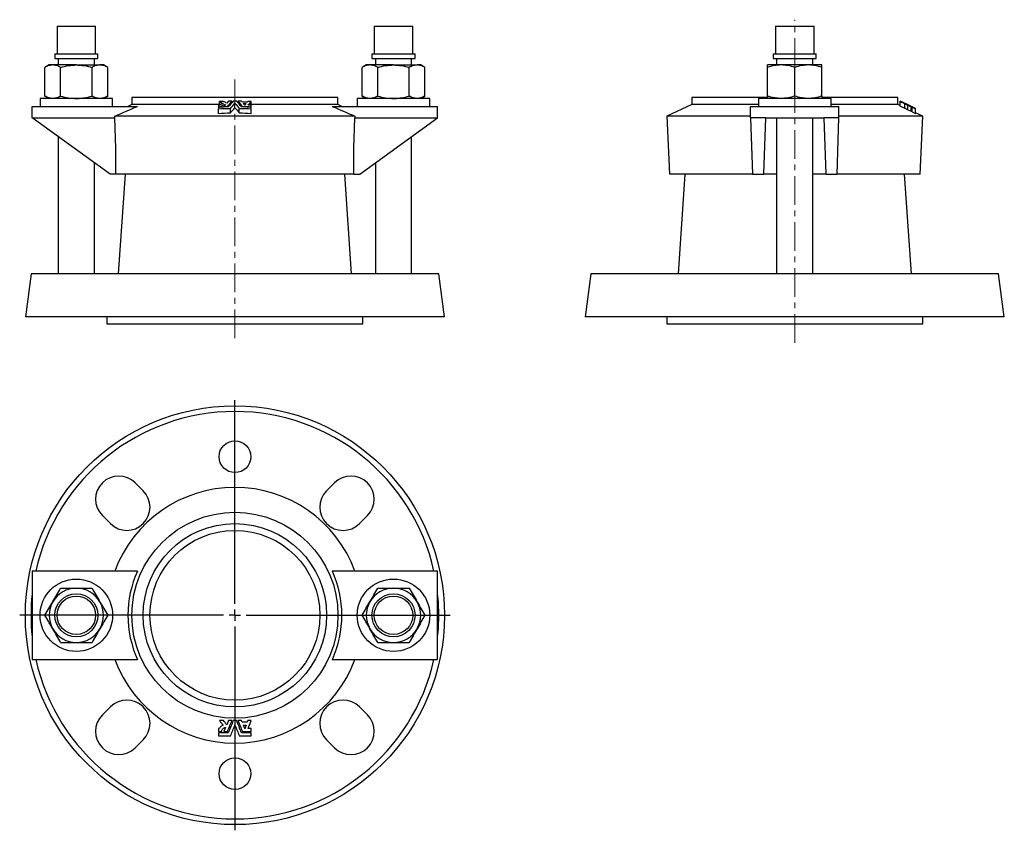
# Model space of a CAD drawing. Header units: millimetres. Extents: x 91 to 526, y 28 to 386.
import ezdxf

# ---------------------------------------------------------------- set-up
doc = ezdxf.new("R2010")
doc.units = ezdxf.units.MM
doc.linetypes.add('CENTERX2', pattern=[20.32, 12.7, -2.54, 2.54, -2.54])
doc.layers.add('FORMAT', color=7, linetype='Continuous')

# ---------------------------------------------------------------- blocks, each defined once
blk = doc.blocks.new('SW_CENTERMARKSYMBOL_0')
at = {"layer": 'FORMAT', "color": 0}
for p, q in [((0, 5), (0, 95)), ((-5, 0), (-95, 0)), ((0, 0), (-2.5, 0)), ((0, 0), (0, 2.5)), ((0, 0), (0, -2.5)), ((0, 0), (2.5, 0)), ((5, 0), (95, 0)), ((0, -5), (0, -95))]:
    blk.add_line(p, q, dxfattribs=at)

msp = doc.modelspace()

# ---------------------------------------------------------------- linework, layer by layer
at = {"color": 7, "linetype": 'Continuous', "lineweight": 25}
for p, q in [((107.61, 383.15), (107.61, 370.88)), ((107.61, 383.15), (124.61, 383.15)), ((124.61, 370.88), (124.61, 383.15)), ((247.61, 383.15), (247.61, 370.88)), ((247.61, 383.15), (264.61, 383.15)), ((264.61, 370.88), (264.61, 383.15)), ((424.74, 383.15), (424.74, 370.88)), ((424.74, 383.15), (441.74, 383.15)), ((441.74, 370.88), (441.74, 383.15)), ((106.58, 370.88), (106.58, 368.88)), ((106.58, 370.88), (125.63, 370.88)), ((125.63, 368.88), (125.63, 370.88)), ((246.58, 370.88), (246.58, 368.88)), ((246.58, 370.88), (265.63, 370.88)), ((265.63, 368.88), (265.63, 370.88)), ((423.71, 370.88), (423.71, 368.88)), ((423.71, 370.88), (442.76, 370.88)), ((442.76, 368.88), (442.76, 370.88)), ((104.11, 365.95), (102.25, 364.88)), ((105.71, 365.95), (104.11, 365.95)), ((116.11, 365.95), (105.71, 365.95)), ((106.58, 368.88), (125.63, 368.88)), ((108.11, 368.88), (108.11, 365.95)), ((116.11, 365.95), (126.5, 365.95)), ((124.11, 365.95), (124.11, 368.88)), ((128.11, 365.95), (126.5, 365.95)), ((129.96, 364.88), (128.11, 365.95)), ((244.11, 365.95), (242.25, 364.88)), ((245.71, 365.95), (244.11, 365.95)), ((256.11, 365.95), (245.71, 365.95)), ((246.58, 368.88), (265.63, 368.88)), ((248.11, 368.88), (248.11, 365.95)), ((256.11, 365.95), (266.5, 365.95)), ((264.11, 365.95), (264.11, 368.88)), ((268.11, 365.95), (266.5, 365.95)), ((269.96, 364.88), (268.11, 365.95)), ((427.24, 365.95), (421.24, 365.95)), ((423.71, 368.88), (442.76, 368.88)), ((425.24, 368.88), (425.24, 365.95)), ((439.24, 365.95), (427.24, 365.95)), ((445.24, 365.95), (439.24, 365.95)), ((441.24, 365.95), (441.24, 368.88)), ((102.25, 352.22), (102.25, 364.88)), ((109.18, 352.22), (109.18, 364.88)), ((123.03, 352.22), (123.03, 364.88)), ((129.96, 352.22), (129.96, 364.88)), ((242.25, 352.22), (242.25, 364.88)), ((249.18, 352.22), (249.18, 364.88)), ((263.03, 352.22), (263.03, 364.88)), ((269.96, 352.22), (269.96, 364.88)), ((421.24, 352.22), (421.24, 364.88)), ((433.24, 352.22), (433.24, 364.88)), ((445.24, 352.22), (445.24, 364.88)), ((102.25, 352.22), (104.11, 351.15)), ((128.11, 351.15), (129.96, 352.22)), ((242.25, 352.22), (244.11, 351.15)), ((268.11, 351.15), (269.96, 352.22)), ((100.11, 351.15), (100.11, 347.65)), ((132.11, 351.15), (100.11, 351.15)), ((132.11, 347.65), (132.11, 351.15)), ((140.61, 348.45), (138.89, 347.65)), ((140.61, 351.65), (140.61, 348.45)), ((186.11, 351.65), (140.61, 351.65)), ((179.25, 348.45), (140.61, 348.45)), ((179.32, 348.15), (178.91, 348.13)), ((178.91, 348.13), (178.91, 347.49)), ((179.25, 348.15), (179.25, 349.77)), ((182, 348.48), (181.27, 347.62)), ((183.26, 349.96), (182.48, 349.05)), ((184.8, 349.31), (184.8, 350)), ((231.61, 351.65), (186.11, 351.65)), ((186.11, 347.05), (186.11, 349.05)), ((187.42, 349.31), (187.42, 350)), ((189.79, 348.98), (190.48, 348.16)), ((191.78, 349.84), (191.49, 349.51)), ((193.31, 348.13), (193.31, 349.75)), ((231.61, 348.45), (193.31, 348.45)), ((193.31, 347.49), (193.31, 348.13)), ((231.61, 348.45), (231.61, 351.65)), ((233.32, 347.65), (231.61, 348.45)), ((240.11, 351.15), (240.11, 347.65)), ((272.11, 351.15), (240.11, 351.15)), ((272.11, 347.65), (272.11, 351.15)), ((387.74, 348.45), (376.77, 343.34)), ((387.74, 351.65), (387.74, 348.45)), ((421.24, 351.65), (387.74, 351.65)), ((417.24, 348.45), (387.74, 348.45)), ((417.24, 351.15), (417.24, 347.65)), ((433.24, 351.15), (417.24, 351.15)), ((449.24, 351.15), (433.24, 351.15)), ((478.74, 351.65), (445.24, 351.65)), ((449.24, 347.65), (449.24, 351.15)), ((478.74, 348.45), (449.24, 348.45)), ((478.74, 348.45), (478.74, 351.65)), ((479.7, 348), (478.74, 348.45)), ((481.75, 349.05), (479.7, 350)), ((479.7, 349.96), (481.62, 349.05)), ((479.7, 349.88), (479.7, 349.96)), ((479.7, 347.77), (479.7, 349.77)), ((481.87, 346.86), (481.87, 348.86)), ((482.8, 348.48), (484.58, 347.62)), ((483.21, 348.15), (483.21, 348.13)), ((483.21, 346.13), (483.21, 348.13)), ((483.21, 348.13), (484.58, 347.49)), ((96.61, 342.65), (96.61, 347.65)), ((96.61, 347.65), (143.11, 347.65)), ((178.91, 347.24), (178.91, 347.49)), ((178.91, 347.24), (178.91, 346.58)), ((178.91, 344.58), (178.91, 346.58)), ((180.28, 347.31), (180.28, 347.57)), ((181.27, 347.36), (181.27, 347.62)), ((182.81, 347.42), (182.81, 347.68)), ((184.15, 344.79), (184.15, 346.79)), ((188.06, 344.79), (188.06, 346.79)), ((189.41, 347.42), (189.41, 347.68)), ((193.31, 347.24), (193.31, 347.49)), ((193.31, 346.58), (193.31, 347.24)), ((193.31, 344.58), (193.31, 346.58)), ((229.11, 347.65), (275.61, 347.65)), ((275.61, 342.65), (275.61, 347.65)), ((413.74, 342.65), (413.74, 347.65)), ((413.74, 347.65), (452.74, 347.65)), ((452.74, 342.65), (452.74, 347.65)), ((483.21, 346.13), (484.58, 345.49)), ((484.58, 347.57), (484.58, 347.62)), ((484.58, 345.49), (484.58, 347.49)), ((484.58, 345.69), (485.13, 345.43)), ((485.13, 347.24), (486.55, 346.58)), ((485.13, 345.24), (485.13, 347.24)), ((485.13, 345.24), (486.55, 344.58)), ((486.55, 344.58), (486.55, 346.58)), ((489.71, 343.34), (486.55, 344.81)), ((96.61, 342.65), (133.14, 342.65)), ((131.02, 317.65), (96.61, 342.65)), ((133.14, 342.65), (133.11, 343.34)), ((239.1, 343.34), (133.11, 343.34)), ((133.61, 329.09), (133.14, 342.65)), ((238.61, 329.09), (239.07, 342.65)), ((239.1, 343.34), (239.07, 342.65)), ((239.07, 342.65), (275.61, 342.65)), ((241.2, 317.65), (275.61, 342.65)), ((376.77, 343.34), (377.89, 317.65)), ((413.74, 343.34), (376.77, 343.34)), ((420.4, 342.65), (413.74, 342.65)), ((413.74, 342.65), (414.57, 317.65)), ((419.57, 317.65), (420.4, 342.65)), ((420.4, 342.65), (446.08, 342.65)), ((425.24, 342.65), (425.24, 273.65)), ((441.24, 273.65), (441.24, 342.65)), ((452.74, 342.65), (446.08, 342.65)), ((446.08, 342.65), (446.91, 317.65)), ((451.91, 317.65), (452.74, 342.65)), ((489.71, 343.34), (452.74, 343.34)), ((488.59, 317.65), (489.71, 343.34)), ((108.11, 334.3), (108.11, 273.65)), ((264.11, 273.65), (264.11, 334.3)), ((133.61, 317.65), (133.61, 329.09)), ((238.61, 317.65), (238.61, 329.09)), ((124.11, 273.65), (124.11, 322.67)), ((248.11, 322.67), (248.11, 273.65)), ((133.61, 317.65), (131.02, 317.65)), ((238.61, 317.65), (133.61, 317.65)), ((137.61, 317.65), (134.61, 273.65)), ((237.61, 273.65), (234.61, 317.65)), ((238.61, 317.65), (241.2, 317.65)), ((414.57, 317.65), (377.89, 317.65)), ((384.74, 317.65), (381.74, 273.65)), ((414.57, 317.65), (419.57, 317.65)), ((425.24, 317.65), (419.57, 317.65)), ((446.91, 317.65), (441.24, 317.65)), ((446.91, 317.65), (451.91, 317.65)), ((488.59, 317.65), (451.91, 317.65)), ((484.74, 273.65), (481.74, 317.65)), ((96.11, 273.65), (93.61, 254.65)), ((276.11, 273.65), (96.11, 273.65)), ((278.61, 254.65), (276.11, 273.65)), ((343.24, 273.65), (340.74, 254.65)), ((523.24, 273.65), (343.24, 273.65)), ((525.74, 254.65), (523.24, 273.65)), ((278.61, 254.65), (93.61, 254.65)), ((129.61, 254.65), (129.61, 251.65)), ((242.61, 251.65), (242.61, 254.65)), ((525.74, 254.65), (340.74, 254.65)), ((376.74, 254.65), (376.74, 251.65)), ((489.74, 251.65), (489.74, 254.65)), ((129.61, 251.65), (242.61, 251.65)), ((376.74, 251.65), (433.24, 251.65)), ((433.24, 251.65), (489.74, 251.65)), ((145.62, 177.83), (142.09, 181.37)), ((230.12, 181.37), (226.59, 177.83)), ((127.59, 166.87), (131.13, 163.34)), ((241.08, 163.34), (244.62, 166.87)), ((96.61, 142.36), (96.61, 103.36)), ((143.11, 142.36), (96.61, 142.36)), ((275.61, 142.36), (229.11, 142.36)), ((275.61, 103.36), (275.61, 142.36)), ((96.61, 103.36), (143.11, 103.36)), ((229.11, 103.36), (275.61, 103.36)), ((131.13, 82.38), (127.59, 78.84)), ((244.62, 78.84), (241.08, 82.38)), ((183.26, 76.4), (182.48, 74.48)), ((189.79, 74.34), (190.48, 72.64)), ((191.78, 76.4), (191.49, 75.64)), ((178.91, 72.88), (178.91, 71.51)), ((179.32, 72.88), (178.91, 72.88)), ((178.91, 70.96), (178.91, 69.54)), ((182, 73.3), (181.27, 71.51)), ((193.31, 71.51), (193.31, 72.88)), ((193.31, 69.54), (193.31, 70.96)), ((142.09, 64.34), (145.62, 67.88)), ((226.59, 67.88), (230.12, 64.34))]:
    msp.add_line(p, q, dxfattribs=at)
for centre, radius in [((186.11, 122.86), 92.5), ((186.11, 192.86), 7), ((186.11, 122.86), 45.5), ((186.11, 122.86), 40.5), ((186.11, 122.86), 37.5), ((116.11, 122.86), 16), ((256.11, 122.86), 16), ((116.11, 122.86), 9.52), ((116.11, 122.86), 8.5), ((256.11, 122.86), 9.52), ((256.11, 122.86), 8.5), ((186.11, 52.86), 7)]:
    msp.add_circle(centre, radius, dxfattribs=at)
for centre, radius, start, end in [((186.11, 122.86), 90, 12.5133, 167.4867), ((134.84, 174.12), 10.25, 45, 225), ((237.37, 174.12), 10.25, 315, 135), ((186.11, 122.86), 56.47, 20.2006, 159.7994), ((138.38, 170.59), 10.25, 225, 45), ((233.84, 170.59), 10.25, 135, 315), ((186.11, 122.86), 47.22, 155.6066, 204.3934), ((186.11, 122.86), 47.22, 335.6066, 24.3934), ((116.11, 122.86), 12, 90, 150), ((116.11, 122.86), 12, 30, 90), ((256.11, 122.86), 12, 90, 150), ((256.11, 122.86), 12, 30, 90), ((186.11, 122.86), 90, 173.9577, 186.0423), ((186.11, 122.86), 90, 0, 6.0423), ((116.11, 122.86), 12, 150, 210), ((116.11, 122.86), 12, 330, 30), ((256.11, 122.86), 12, 150, 210), ((256.11, 122.86), 12, 330, 30), ((186.11, 122.86), 90, 353.9577, 0), ((116.11, 122.86), 12, 210, 270), ((116.11, 122.86), 12, 270, 330), ((256.11, 122.86), 12, 210, 270), ((256.11, 122.86), 12, 270, 330), ((186.11, 122.86), 90, 192.5133, 347.4867), ((186.11, 122.86), 56.47, 200.2006, 339.7994), ((138.38, 75.13), 10.25, 315, 135), ((233.84, 75.13), 10.25, 45, 225), ((134.84, 71.59), 10.25, 135, 315), ((237.37, 71.59), 10.25, 225, 45)]:
    msp.add_arc(centre, radius, start, end, dxfattribs=at)
for points, knots in [([(105.71, 365.95), (105.42, 365.95), (105.12, 365.93), (104.54, 365.83), (104.25, 365.76), (103.39, 365.48), (102.82, 365.21), (102.25, 364.88)], [0, 0, 0, 0, 0.25, 0.25, 0.5, 0.5, 1, 1, 1, 1]), ([(109.18, 364.88), (108.61, 365.21), (108.04, 365.48), (106.89, 365.85), (106.3, 365.95), (105.71, 365.95)], [0, 0, 0, 0, 0.5, 0.5, 1, 1, 1, 1]), ([(109.18, 364.88), (110.31, 365.2), (111.46, 365.48), (113.77, 365.85), (114.94, 365.95), (116.11, 365.95)], [0, 0, 0, 0, 0.5, 0.5, 1, 1, 1, 1]), ([(116.11, 365.95), (116.69, 365.95), (117.28, 365.93), (118.46, 365.83), (119.04, 365.75), (120.78, 365.47), (121.91, 365.2), (123.03, 364.88)], [0, 0, 0, 0, 0.25, 0.25, 0.5, 0.5, 1, 1, 1, 1]), ([(126.5, 365.95), (126.2, 365.95), (125.91, 365.93), (125.33, 365.83), (125.04, 365.76), (124.17, 365.48), (123.6, 365.21), (123.03, 364.88)], [0, 0, 0, 0, 0.25, 0.25, 0.5, 0.5, 1, 1, 1, 1]), ([(129.96, 364.88), (129.4, 365.21), (128.83, 365.48), (127.67, 365.85), (127.09, 365.95), (126.5, 365.95)], [0, 0, 0, 0, 0.5, 0.5, 1, 1, 1, 1]), ([(245.71, 365.95), (245.42, 365.95), (245.12, 365.93), (244.54, 365.83), (244.25, 365.76), (243.39, 365.48), (242.82, 365.21), (242.25, 364.88)], [0, 0, 0, 0, 0.25, 0.25, 0.5, 0.5, 1, 1, 1, 1]), ([(249.18, 364.88), (248.61, 365.21), (248.04, 365.48), (246.89, 365.85), (246.3, 365.95), (245.71, 365.95)], [0, 0, 0, 0, 0.5, 0.5, 1, 1, 1, 1]), ([(249.18, 364.88), (250.31, 365.2), (251.46, 365.48), (253.77, 365.85), (254.94, 365.95), (256.11, 365.95)], [0, 0, 0, 0, 0.5, 0.5, 1, 1, 1, 1]), ([(256.11, 365.95), (256.69, 365.95), (257.28, 365.93), (258.46, 365.83), (259.04, 365.75), (260.78, 365.47), (261.91, 365.2), (263.03, 364.88)], [0, 0, 0, 0, 0.25, 0.25, 0.5, 0.5, 1, 1, 1, 1]), ([(266.5, 365.95), (266.2, 365.95), (265.91, 365.93), (265.33, 365.83), (265.04, 365.76), (264.17, 365.48), (263.6, 365.21), (263.03, 364.88)], [0, 0, 0, 0, 0.25, 0.25, 0.5, 0.5, 1, 1, 1, 1]), ([(269.96, 364.88), (269.4, 365.21), (268.83, 365.48), (267.67, 365.85), (267.09, 365.95), (266.5, 365.95)], [0, 0, 0, 0, 0.5, 0.5, 1, 1, 1, 1]), ([(427.24, 365.95), (426.73, 365.95), (426.22, 365.93), (425.21, 365.83), (424.7, 365.76), (423.21, 365.48), (422.22, 365.21), (421.24, 364.88)], [0, 0, 0, 0, 0.25, 0.25, 0.5, 0.5, 1, 1, 1, 1]), ([(421.24, 364.88), (421.24, 365.2), (421.24, 365.48), (421.24, 365.85), (421.24, 365.95), (421.24, 365.95)], [0, 0, 0, 0, 0.5, 0.5, 1, 1, 1, 1]), ([(433.24, 364.88), (432.26, 365.21), (431.27, 365.48), (429.27, 365.85), (428.26, 365.95), (427.24, 365.95)], [0, 0, 0, 0, 0.5, 0.5, 1, 1, 1, 1]), ([(439.24, 365.95), (438.73, 365.95), (438.22, 365.93), (437.21, 365.83), (436.7, 365.76), (435.21, 365.48), (434.22, 365.21), (433.24, 364.88)], [0, 0, 0, 0, 0.25, 0.25, 0.5, 0.5, 1, 1, 1, 1]), ([(445.24, 364.88), (444.26, 365.21), (443.27, 365.48), (441.27, 365.85), (440.26, 365.95), (439.24, 365.95)], [0, 0, 0, 0, 0.5, 0.5, 1, 1, 1, 1]), ([(445.24, 364.88), (445.24, 365.2), (445.24, 365.48), (445.24, 365.85), (445.24, 365.95), (445.24, 365.95)], [0, 0, 0, 0, 0.5, 0.5, 1, 1, 1, 1]), ([(105.71, 351.15), (105.42, 351.15), (105.12, 351.18), (104.54, 351.27), (104.25, 351.35), (103.39, 351.63), (102.82, 351.9), (102.25, 352.22)], [0, 0, 0, 0, 0.25, 0.25, 0.5, 0.5, 1, 1, 1, 1]), ([(109.18, 352.22), (108.61, 351.9), (108.04, 351.63), (106.89, 351.25), (106.3, 351.15), (105.71, 351.15)], [0, 0, 0, 0, 0.5, 0.5, 1, 1, 1, 1]), ([(109.18, 352.22), (110.31, 351.9), (111.46, 351.63), (113.77, 351.25), (114.94, 351.15), (116.11, 351.15)], [0, 0, 0, 0, 0.5, 0.5, 1, 1, 1, 1]), ([(116.11, 351.15), (116.69, 351.15), (117.28, 351.18), (118.46, 351.28), (119.04, 351.35), (120.78, 351.63), (121.91, 351.9), (123.03, 352.22)], [0, 0, 0, 0, 0.25, 0.25, 0.5, 0.5, 1, 1, 1, 1]), ([(126.5, 351.15), (126.2, 351.15), (125.91, 351.18), (125.33, 351.27), (125.04, 351.35), (124.17, 351.63), (123.6, 351.9), (123.03, 352.22)], [0, 0, 0, 0, 0.25, 0.25, 0.5, 0.5, 1, 1, 1, 1]), ([(129.96, 352.22), (129.4, 351.9), (128.83, 351.63), (127.67, 351.25), (127.09, 351.15), (126.5, 351.15)], [0, 0, 0, 0, 0.5, 0.5, 1, 1, 1, 1]), ([(245.71, 351.15), (245.42, 351.15), (245.12, 351.18), (244.54, 351.27), (244.25, 351.35), (243.39, 351.63), (242.82, 351.9), (242.25, 352.22)], [0, 0, 0, 0, 0.25, 0.25, 0.5, 0.5, 1, 1, 1, 1]), ([(249.18, 352.22), (248.61, 351.9), (248.04, 351.63), (246.89, 351.25), (246.3, 351.15), (245.71, 351.15)], [0, 0, 0, 0, 0.5, 0.5, 1, 1, 1, 1]), ([(249.18, 352.22), (250.31, 351.9), (251.46, 351.63), (253.77, 351.25), (254.94, 351.15), (256.11, 351.15)], [0, 0, 0, 0, 0.5, 0.5, 1, 1, 1, 1]), ([(256.11, 351.15), (256.69, 351.15), (257.28, 351.18), (258.46, 351.28), (259.04, 351.35), (260.78, 351.63), (261.91, 351.9), (263.03, 352.22)], [0, 0, 0, 0, 0.25, 0.25, 0.5, 0.5, 1, 1, 1, 1]), ([(266.5, 351.15), (266.2, 351.15), (265.91, 351.18), (265.33, 351.27), (265.04, 351.35), (264.17, 351.63), (263.6, 351.9), (263.03, 352.22)], [0, 0, 0, 0, 0.25, 0.25, 0.5, 0.5, 1, 1, 1, 1]), ([(269.96, 352.22), (269.4, 351.9), (268.83, 351.63), (267.67, 351.25), (267.09, 351.15), (266.5, 351.15)], [0, 0, 0, 0, 0.5, 0.5, 1, 1, 1, 1]), ([(427.24, 351.15), (426.73, 351.15), (426.22, 351.18), (425.21, 351.27), (424.7, 351.35), (423.21, 351.63), (422.22, 351.9), (421.24, 352.22)], [0, 0, 0, 0, 0.25, 0.25, 0.5, 0.5, 1, 1, 1, 1]), ([(421.24, 352.22), (421.24, 351.9), (421.24, 351.63), (421.24, 351.25), (421.24, 351.15), (421.24, 351.15)], [0, 0, 0, 0, 0.5, 0.5, 1, 1, 1, 1]), ([(433.24, 352.22), (432.26, 351.9), (431.27, 351.63), (429.27, 351.25), (428.26, 351.15), (427.24, 351.15)], [0, 0, 0, 0, 0.5, 0.5, 1, 1, 1, 1]), ([(439.24, 351.15), (438.73, 351.15), (438.22, 351.18), (437.21, 351.27), (436.7, 351.35), (435.21, 351.63), (434.22, 351.9), (433.24, 352.22)], [0, 0, 0, 0, 0.25, 0.25, 0.5, 0.5, 1, 1, 1, 1]), ([(445.24, 352.22), (444.26, 351.9), (443.27, 351.63), (441.27, 351.25), (440.26, 351.15), (439.24, 351.15)], [0, 0, 0, 0, 0.5, 0.5, 1, 1, 1, 1]), ([(445.24, 352.22), (445.24, 351.9), (445.24, 351.63), (445.24, 351.25), (445.24, 351.15), (445.24, 351.15)], [0, 0, 0, 0, 0.5, 0.5, 1, 1, 1, 1]), ([(180.89, 348.86), (180.7, 348.83), (180.53, 348.8), (180.2, 348.7), (180.05, 348.64), (179.78, 348.52), (179.66, 348.45), (179.46, 348.31), (179.38, 348.23), (179.32, 348.15)], [0, 0, 0, 0, 0.25, 0.25, 0.5, 0.5, 0.75, 0.75, 1, 1, 1, 1]), ([(180.28, 347.57), (180.28, 347.68), (180.32, 347.78), (180.48, 347.98), (180.59, 348.07), (180.9, 348.24), (181.09, 348.31), (181.41, 348.4), (181.52, 348.42), (181.75, 348.46), (181.87, 348.47), (182, 348.48)], [0, 0, 0, 0, 0.25, 0.25, 0.5, 0.5, 0.75, 0.75, 0.875, 0.875, 1, 1, 1, 1]), ([(184.8, 350), (184.54, 349.99), (184.03, 349.98), (183.52, 349.97), (183.26, 349.96)], [0, 0, 0, 0, 0.499898, 1, 1, 1, 1]), ([(188.95, 349.96), (188.7, 349.97), (188.18, 349.98), (187.67, 349.99), (187.42, 350)], [0, 0, 0, 0, 0.500102, 1, 1, 1, 1]), ([(189.79, 348.98), (190.01, 348.97), (190.46, 348.96), (190.91, 348.93), (191.14, 348.92)], [0, 0, 0, 0, 0.499623, 1, 1, 1, 1]), ([(191.14, 348.92), (191.03, 348.8), (190.81, 348.54), (190.59, 348.29), (190.48, 348.16)], [0, 0, 0, 0, 0.495724, 1, 1, 1, 1]), ([(193.31, 349.75), (193.05, 349.76), (192.54, 349.8), (192.04, 349.83), (191.78, 349.84)], [0, 0, 0, 0, 0.500318, 1, 1, 1, 1]), ([(191.96, 348.21), (192.18, 348.46), (192.63, 348.98), (193.08, 349.49), (193.31, 349.75)], [0, 0, 0, 0, 0.5, 1, 1, 1, 1]), ([(193.31, 348.13), (193.08, 348.14), (192.63, 348.17), (192.18, 348.19), (191.96, 348.21)], [0, 0, 0, 0, 0.5002463, 1, 1, 1, 1]), ([(479.7, 350), (479.7, 349.99), (479.7, 349.98), (479.7, 349.97), (479.7, 349.96)], [0, 0, 0, 0, 0.499898, 1, 1, 1, 1]), ([(479.7, 347.77), (480.06, 347.62), (480.78, 347.32), (481.5, 347.02), (481.87, 346.86)], [0, 0, 0, 0, 0.4944341, 1, 1, 1, 1]), ([(481.87, 348.86), (481.91, 348.83), (481.97, 348.8), (482.14, 348.7), (482.24, 348.64), (482.48, 348.52), (482.61, 348.45), (482.9, 348.31), (483.05, 348.23), (483.21, 348.15)], [0, 0, 0, 0, 0.25, 0.25, 0.5, 0.5, 0.75, 0.75, 1, 1, 1, 1]), ([(484.58, 347.57), (484.36, 347.68), (484.15, 347.78), (483.73, 347.98), (483.54, 348.07), (483.21, 348.24), (483.07, 348.31), (482.92, 348.4), (482.88, 348.42), (482.82, 348.46), (482.81, 348.47), (482.8, 348.48)], [0, 0, 0, 0, 0.25, 0.25, 0.5, 0.5, 0.75, 0.75, 0.875, 0.875, 1, 1, 1, 1]), ([(178.91, 347.49), (179.14, 347.51), (179.59, 347.54), (180.05, 347.56), (180.28, 347.57)], [0, 0, 0, 0, 0.500237, 1, 1, 1, 1]), ([(181.27, 347.62), (181.53, 347.63), (182.04, 347.65), (182.55, 347.67), (182.81, 347.68)], [0, 0, 0, 0, 0.500164, 1, 1, 1, 1]), ([(481.87, 346.86), (481.91, 346.83), (481.97, 346.8), (482.14, 346.7), (482.24, 346.64), (482.48, 346.52), (482.61, 346.45), (482.9, 346.31), (483.05, 346.23), (483.21, 346.15)], [0, 0, 0, 0, 0.25, 0.25, 0.5, 0.5, 0.75, 0.75, 1, 1, 1, 1]), ([(484.58, 347.62), (484.58, 347.63), (484.58, 347.65), (484.58, 347.67), (484.58, 347.68)], [0, 0, 0, 0, 0.500164, 1, 1, 1, 1]), ([(484.58, 347.49), (484.58, 347.51), (484.58, 347.54), (484.58, 347.56), (484.58, 347.57)], [0, 0, 0, 0, 0.500237, 1, 1, 1, 1]), ([(105.71, 128.86), (106.01, 129.37), (106.3, 129.88), (106.89, 130.89), (107.18, 131.39), (108.04, 132.89), (108.61, 133.88), (109.18, 134.86)], [0, 0, 0, 0, 0.25, 0.25, 0.5, 0.5, 1, 1, 1, 1]), ([(109.18, 134.86), (110.31, 134.86), (111.46, 134.86), (113.77, 134.86), (114.94, 134.86), (116.11, 134.86)], [0, 0, 0, 0, 0.5, 0.5, 1, 1, 1, 1]), ([(116.11, 134.86), (116.69, 134.86), (117.28, 134.86), (118.46, 134.86), (119.04, 134.86), (120.78, 134.86), (121.91, 134.86), (123.03, 134.86)], [0, 0, 0, 0, 0.25, 0.25, 0.5, 0.5, 1, 1, 1, 1]), ([(123.03, 134.86), (123.6, 133.88), (124.17, 132.89), (125.33, 130.89), (125.91, 129.88), (126.5, 128.86)], [0, 0, 0, 0, 0.5, 0.5, 1, 1, 1, 1]), ([(245.71, 128.86), (246.01, 129.37), (246.3, 129.88), (246.89, 130.89), (247.18, 131.39), (248.04, 132.89), (248.61, 133.88), (249.18, 134.86)], [0, 0, 0, 0, 0.25, 0.25, 0.5, 0.5, 1, 1, 1, 1]), ([(249.18, 134.86), (250.31, 134.86), (251.46, 134.86), (253.77, 134.86), (254.94, 134.86), (256.11, 134.86)], [0, 0, 0, 0, 0.5, 0.5, 1, 1, 1, 1]), ([(256.11, 134.86), (256.69, 134.86), (257.28, 134.86), (258.46, 134.86), (259.04, 134.86), (260.78, 134.86), (261.91, 134.86), (263.03, 134.86)], [0, 0, 0, 0, 0.25, 0.25, 0.5, 0.5, 1, 1, 1, 1]), ([(263.03, 134.86), (263.6, 133.88), (264.17, 132.89), (265.33, 130.89), (265.91, 129.88), (266.5, 128.86)], [0, 0, 0, 0, 0.5, 0.5, 1, 1, 1, 1]), ([(102.25, 122.86), (102.82, 123.84), (103.39, 124.83), (104.54, 126.83), (105.12, 127.84), (105.71, 128.86)], [0, 0, 0, 0, 0.5, 0.5, 1, 1, 1, 1]), ([(126.5, 128.86), (126.79, 128.35), (127.09, 127.84), (127.67, 126.82), (127.96, 126.32), (128.83, 124.82), (129.4, 123.84), (129.96, 122.86)], [0, 0, 0, 0, 0.25, 0.25, 0.5, 0.5, 1, 1, 1, 1]), ([(242.25, 122.86), (242.82, 123.84), (243.39, 124.83), (244.54, 126.83), (245.12, 127.84), (245.71, 128.86)], [0, 0, 0, 0, 0.5, 0.5, 1, 1, 1, 1]), ([(266.5, 128.86), (266.79, 128.35), (267.09, 127.84), (267.67, 126.82), (267.96, 126.32), (268.83, 124.82), (269.4, 123.84), (269.96, 122.86)], [0, 0, 0, 0, 0.25, 0.25, 0.5, 0.5, 1, 1, 1, 1]), ([(105.71, 116.86), (105.42, 117.37), (105.12, 117.88), (104.54, 118.89), (104.25, 119.39), (103.39, 120.89), (102.82, 121.88), (102.25, 122.86)], [0, 0, 0, 0, 0.25, 0.25, 0.5, 0.5, 1, 1, 1, 1]), ([(129.96, 122.86), (129.4, 121.88), (128.83, 120.89), (127.67, 118.89), (127.09, 117.88), (126.5, 116.86)], [0, 0, 0, 0, 0.5, 0.5, 1, 1, 1, 1]), ([(245.71, 116.86), (245.42, 117.37), (245.12, 117.88), (244.54, 118.89), (244.25, 119.39), (243.39, 120.89), (242.82, 121.88), (242.25, 122.86)], [0, 0, 0, 0, 0.25, 0.25, 0.5, 0.5, 1, 1, 1, 1]), ([(269.96, 122.86), (269.4, 121.88), (268.83, 120.89), (267.67, 118.89), (267.09, 117.88), (266.5, 116.86)], [0, 0, 0, 0, 0.5, 0.5, 1, 1, 1, 1]), ([(109.18, 110.86), (108.61, 111.84), (108.04, 112.83), (106.89, 114.83), (106.3, 115.84), (105.71, 116.86)], [0, 0, 0, 0, 0.5, 0.5, 1, 1, 1, 1]), ([(126.5, 116.86), (126.2, 116.35), (125.91, 115.84), (125.33, 114.82), (125.04, 114.32), (124.17, 112.82), (123.6, 111.84), (123.03, 110.86)], [0, 0, 0, 0, 0.25, 0.25, 0.5, 0.5, 1, 1, 1, 1]), ([(249.18, 110.86), (248.61, 111.84), (248.04, 112.83), (246.89, 114.83), (246.3, 115.84), (245.71, 116.86)], [0, 0, 0, 0, 0.5, 0.5, 1, 1, 1, 1]), ([(266.5, 116.86), (266.2, 116.35), (265.91, 115.84), (265.33, 114.82), (265.04, 114.32), (264.17, 112.82), (263.6, 111.84), (263.03, 110.86)], [0, 0, 0, 0, 0.25, 0.25, 0.5, 0.5, 1, 1, 1, 1]), ([(109.18, 110.86), (110.31, 110.86), (111.46, 110.86), (113.77, 110.86), (114.94, 110.86), (116.11, 110.86)], [0, 0, 0, 0, 0.5, 0.5, 1, 1, 1, 1]), ([(116.11, 110.86), (116.69, 110.86), (117.28, 110.86), (118.46, 110.86), (119.04, 110.86), (120.78, 110.86), (121.91, 110.86), (123.03, 110.86)], [0, 0, 0, 0, 0.25, 0.25, 0.5, 0.5, 1, 1, 1, 1]), ([(249.18, 110.86), (250.31, 110.86), (251.46, 110.86), (253.77, 110.86), (254.94, 110.86), (256.11, 110.86)], [0, 0, 0, 0, 0.5, 0.5, 1, 1, 1, 1]), ([(256.11, 110.86), (256.69, 110.86), (257.28, 110.86), (258.46, 110.86), (259.04, 110.86), (260.78, 110.86), (261.91, 110.86), (263.03, 110.86)], [0, 0, 0, 0, 0.25, 0.25, 0.5, 0.5, 1, 1, 1, 1]), ([(180.89, 74.23), (180.7, 74.19), (180.53, 74.12), (180.2, 73.96), (180.05, 73.86), (179.78, 73.62), (179.66, 73.49), (179.46, 73.2), (179.38, 73.05), (179.32, 72.88)], [0, 0, 0, 0, 0.25, 0.25, 0.5, 0.5, 0.75, 0.75, 1, 1, 1, 1]), ([(184.8, 76.4), (184.54, 76.4), (184.03, 76.4), (183.52, 76.4), (183.26, 76.4)], [0, 0, 0, 0, 0.499898, 1, 1, 1, 1]), ([(188.95, 76.4), (188.7, 76.4), (188.18, 76.4), (187.67, 76.4), (187.42, 76.4)], [0, 0, 0, 0, 0.500102, 1, 1, 1, 1]), ([(189.79, 74.34), (190.01, 74.34), (190.46, 74.34), (190.91, 74.34), (191.14, 74.34)], [0, 0, 0, 0, 0.499623, 1, 1, 1, 1]), ([(191.14, 74.34), (191.03, 74.06), (190.81, 73.49), (190.59, 72.92), (190.48, 72.64)], [0, 0, 0, 0, 0.495724, 1, 1, 1, 1]), ([(193.31, 76.4), (193.05, 76.4), (192.54, 76.4), (192.04, 76.4), (191.78, 76.4)], [0, 0, 0, 0, 0.500318, 1, 1, 1, 1]), ([(191.96, 72.88), (192.18, 73.47), (192.63, 74.64), (193.08, 75.81), (193.31, 76.4)], [0, 0, 0, 0, 0.5, 1, 1, 1, 1]), ([(178.91, 71.51), (179.14, 71.51), (179.59, 71.51), (180.05, 71.51), (180.28, 71.51)], [0, 0, 0, 0, 0.500237, 1, 1, 1, 1]), ([(180.28, 71.51), (180.28, 71.73), (180.32, 71.95), (180.48, 72.36), (180.59, 72.55), (180.9, 72.89), (181.09, 73.03), (181.41, 73.18), (181.52, 73.22), (181.75, 73.27), (181.87, 73.29), (182, 73.3)], [0, 0, 0, 0, 0.25, 0.25, 0.5, 0.5, 0.75, 0.75, 0.875, 0.875, 1, 1, 1, 1]), ([(181.27, 71.51), (181.53, 71.51), (182.04, 71.51), (182.55, 71.51), (182.81, 71.51)], [0, 0, 0, 0, 0.500164, 1, 1, 1, 1]), ([(193.31, 72.88), (193.08, 72.88), (192.63, 72.88), (192.18, 72.88), (191.96, 72.88)], [0, 0, 0, 0, 0.5002463, 1, 1, 1, 1])]:
    msp.add_open_spline(points, degree=3, knots=knots, dxfattribs=at)
for points in [[(181.03, 349.88), (180.44, 349.85), (179.84, 349.81), (179.25, 349.77)], [(179.25, 349.77), (179.8, 349.47), (180.34, 349.17), (180.89, 348.86)], [(182.48, 349.05), (182, 349.33), (181.51, 349.6), (181.03, 349.88)], [(182.81, 347.68), (183.47, 348.45), (184.13, 349.23), (184.8, 350)], [(185.39, 350), (184.65, 349.15), (183.91, 348.29), (183.18, 347.43)], [(184.15, 346.79), (184.8, 347.55), (185.45, 348.3), (186.11, 349.05)], [(186.82, 350), (186.58, 350), (186.11, 350.01), (185.63, 350), (185.39, 350)], [(186.11, 349.05), (186.76, 348.3), (187.41, 347.55), (188.06, 346.79)], [(189.04, 347.43), (188.3, 348.29), (187.56, 349.15), (186.82, 350)], [(187.42, 350), (188.08, 349.23), (188.74, 348.45), (189.41, 347.68)], [(189.26, 349.6), (189.16, 349.72), (189.05, 349.84), (188.95, 349.96)], [(191.49, 349.51), (190.75, 349.55), (190, 349.58), (189.26, 349.6)], [(479.7, 350), (481.51, 349.15), (483.32, 348.29), (485.13, 347.43)], [(484.58, 347.68), (482.96, 348.45), (481.33, 349.23), (479.7, 350)], [(479.7, 349.88), (479.7, 349.85), (479.7, 349.81), (479.7, 349.77)], [(481.62, 349.05), (480.98, 349.33), (480.34, 349.6), (479.7, 349.88)], [(479.7, 349.77), (480.42, 349.47), (481.15, 349.17), (481.87, 348.86)], [(486.55, 346.79), (484.96, 347.55), (483.36, 348.3), (481.75, 349.05)], [(133.11, 343.34), (136.43, 344.79), (139.76, 346.23), (143.11, 347.65)], [(183.18, 347.43), (181.75, 347.39), (180.33, 347.33), (178.91, 347.24)], [(178.91, 346.58), (180.65, 346.69), (182.4, 346.76), (184.15, 346.79)], [(178.91, 344.58), (180.65, 344.69), (182.4, 344.76), (184.15, 344.79)], [(184.15, 344.79), (184.8, 345.55), (185.45, 346.3), (186.11, 347.05)], [(186.11, 347.05), (186.76, 346.3), (187.41, 345.55), (188.06, 344.79)], [(188.06, 346.79), (189.81, 346.76), (191.56, 346.69), (193.31, 346.58)], [(188.06, 344.79), (189.81, 344.76), (191.56, 344.69), (193.31, 344.58)], [(193.31, 347.24), (191.88, 347.33), (190.46, 347.39), (189.04, 347.43)], [(189.41, 347.68), (190.71, 347.64), (192.01, 347.58), (193.31, 347.49)], [(229.11, 347.65), (232.45, 346.23), (235.78, 344.79), (239.1, 343.34)], [(485.13, 347.43), (485.13, 347.39), (485.13, 347.33), (485.13, 347.24)], [(486.55, 346.58), (486.55, 346.69), (486.55, 346.76), (486.55, 346.79)], [(179.25, 76.4), (179.8, 75.67), (180.34, 74.95), (180.89, 74.23)], [(181.03, 76.4), (180.44, 76.4), (179.84, 76.4), (179.25, 76.4)], [(182.48, 74.48), (182, 75.12), (181.51, 75.76), (181.03, 76.4)], [(182.81, 71.51), (183.47, 73.14), (184.13, 74.77), (184.8, 76.4)], [(185.39, 76.4), (184.65, 74.59), (183.91, 72.77), (183.18, 70.96)], [(184.15, 69.54), (184.8, 71.14), (185.45, 72.74), (186.11, 74.34)], [(186.82, 76.4), (186.58, 76.4), (186.11, 76.4), (185.63, 76.4), (185.39, 76.4)], [(186.11, 74.34), (186.76, 72.74), (187.41, 71.14), (188.06, 69.54)], [(189.04, 70.96), (188.3, 72.77), (187.56, 74.59), (186.82, 76.4)], [(187.42, 76.4), (188.08, 74.77), (188.74, 73.14), (189.41, 71.51)], [(189.26, 75.64), (189.16, 75.9), (189.05, 76.15), (188.95, 76.4)], [(191.49, 75.64), (190.75, 75.64), (190, 75.64), (189.26, 75.64)], [(183.18, 70.96), (181.75, 70.96), (180.33, 70.96), (178.91, 70.96)], [(178.91, 69.54), (180.65, 69.54), (182.4, 69.54), (184.15, 69.54)], [(188.06, 69.54), (189.81, 69.54), (191.56, 69.54), (193.31, 69.54)], [(193.31, 70.96), (191.88, 70.96), (190.46, 70.96), (189.04, 70.96)], [(189.41, 71.51), (190.71, 71.51), (192.01, 71.51), (193.31, 71.51)]]:
    msp.add_open_spline(points, degree=3, dxfattribs=at)
at = {"layer": 'FORMAT', "linetype": 'CENTERX2', "lineweight": 18}
for p, q in [((433.24, 243.24), (433.24, 385.96)), ((186.11, 245.26), (186.11, 360.45))]:
    msp.add_line(p, q, dxfattribs=at)

# ---------------------------------------------------------------- block references
at = {"layer": 'FORMAT'}
msp.add_blockref('SW_CENTERMARKSYMBOL_0', (186.11, 122.86), dxfattribs=at)

doc.saveas('drawing.dxf')
